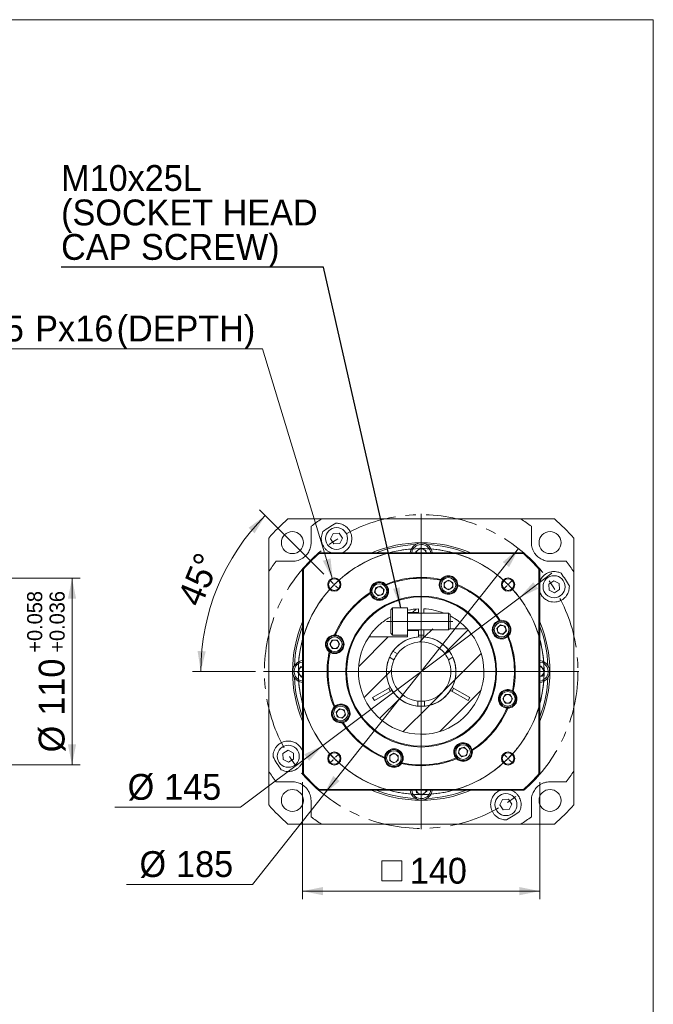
# Model space of a CAD drawing. Header units: millimetres. Extents: x 48 to 1378, y 48 to 960.
# Tile 4 of 4: x 1004 to 1378, y 380 to 960. Entities that reach past the tile are written whole.
import ezdxf

# ---------------------------------------------------------------- set-up
doc = ezdxf.new("R2010")
doc.units = ezdxf.units.MM
doc.header["$LTSCALE"] = 4.8
doc.linetypes.add('CENTER', pattern=[10.16, 6.35, -1.27, 1.27, -1.27])
doc.linetypes.add('CENTERX2', pattern=[20.32, 12.7, -2.54, 2.54, -2.54])
doc.styles.add('SLDTEXTSTYLE0', font='ARIAL.TTF', dxfattribs={"width": 0.948})
doc.styles.get("Standard").update_dxf_attribs({"font": 'ARIAL.TTF'})
doc.dimstyles.new('SLDDIMSTYLE10', dxfattribs={"dimtxt": 14.793516, "dimasz": 12, "dimexe": 0, "dimexo": 0.0625, "dimgap": 3.698379, "dimtad": 0, "dimtih": 1, "dimtoh": 1, "dimdec": 4, "dimrnd": 1e-09, "dimzin": 12, "dimdsep": 46, "dimtxsty": 'SLDTEXTSTYLE0', "dimsah": 1, "dimcen": 0.09, "dimadec": 0, "dimazin": 0, "dimtfac": 1, "dimtdec": 4, "dimtmove": 0, "dimatfit": 3, "dimfxl": 0, "dimtolj": 1, "dimtzin": 12, "dimarcsym": 0})
doc.dimstyles.new('SLDDIMSTYLE11', dxfattribs={"dimtxt": 14.793516, "dimasz": 12, "dimexe": 0, "dimexo": 0.0625, "dimgap": 3.698379, "dimtad": 0, "dimtih": 1, "dimtoh": 1, "dimdec": 0, "dimrnd": 1e-09, "dimzin": 12, "dimdsep": 46, "dimtxsty": 'SLDTEXTSTYLE0', "dimsah": 1, "dimcen": 0.09, "dimadec": 0, "dimazin": 0, "dimtfac": 1, "dimtdec": 4, "dimtofl": 0, "dimtmove": 0, "dimatfit": 3, "dimfxl": 0, "dimtolj": 1, "dimtzin": 12, "dimarcsym": 0})
doc.dimstyles.new('SLDDIMSTYLE2', dxfattribs={"dimtxt": 14.793516, "dimasz": 12, "dimexe": 0, "dimexo": 0.0625, "dimgap": 3.698379, "dimtad": 1, "dimdec": 4, "dimrnd": 1e-09, "dimzin": 12, "dimdsep": 46, "dimtxsty": 'SLDTEXTSTYLE0', "dimsah": 1, "dimcen": 0.09, "dimadec": 0, "dimazin": 0, "dimtfac": 1, "dimtdec": 4, "dimtofl": 0, "dimtmove": 0, "dimatfit": 3, "dimfxl": 0, "dimtolj": 1, "dimtzin": 12, "dimarcsym": 0})
doc.dimstyles.new('SLDDIMSTYLE3', dxfattribs={"dimtxt": 14.793516, "dimasz": 12, "dimexe": 0, "dimexo": 0.0625, "dimgap": 3.698379, "dimtad": 1, "dimdec": 4, "dimlfac": 4.8, "dimzin": 12, "dimdsep": 46, "dimtxsty": 'SLDTEXTSTYLE0', "dimsah": 1, "dimcen": 0.09, "dimadec": 4, "dimazin": 0, "dimtfac": 1, "dimtdec": 4, "dimtofl": 0, "dimtmove": 0, "dimatfit": 3, "dimfxl": 0, "dimtolj": 1, "dimtzin": 12, "dimarcsym": 0})
doc.dimstyles.new('SLDDIMSTYLE4', dxfattribs={"dimtxt": 14.793516, "dimasz": 12, "dimexe": 0, "dimexo": 0.0625, "dimgap": 3.698379, "dimtad": 1, "dimdec": 4, "dimrnd": 1e-09, "dimzin": 12, "dimdsep": 46, "dimtxsty": 'SLDTEXTSTYLE0', "dimsah": 1, "dimcen": 0.09, "dimadec": 0, "dimazin": 0, "dimtol": 1, "dimtp": 0.058, "dimtm": -0.036, "dimtfac": 1, "dimtdec": 3, "dimtofl": 0, "dimtmove": 0, "dimatfit": 3, "dimfxl": 0, "dimtolj": 1, "dimarcsym": 0})
doc.dimstyles.new('SLDDIMSTYLE8', dxfattribs={"dimtxt": 0, "dimasz": 12, "dimexe": 0, "dimexo": 0.0625, "dimgap": 0, "dimtad": 0, "dimtih": 1, "dimtoh": 1, "dimdec": 0, "dimrnd": 1e-09, "dimzin": 0, "dimdsep": 46, "dimtxsty": 'Standard', "dimsah": 1, "dimcen": 0.09, "dimadec": 0, "dimazin": 0, "dimtfac": 12, "dimtdec": 0, "dimtofl": 0, "dimtmove": 0, "dimatfit": 3, "dimfxl": 0, "dimtolj": 1, "dimtzin": 0, "dimarcsym": 0})
doc.dimstyles.new('SLDDIMSTYLE9', dxfattribs={"dimtxt": 14.793516, "dimasz": 12, "dimexe": 0, "dimexo": 0.0625, "dimgap": 3.698379, "dimtad": 0, "dimtih": 1, "dimtoh": 1, "dimdec": 4, "dimrnd": 1e-09, "dimzin": 12, "dimdsep": 46, "dimtxsty": 'SLDTEXTSTYLE0', "dimsah": 1, "dimcen": 0.09, "dimadec": 0, "dimazin": 0, "dimtfac": 1, "dimtdec": 4, "dimtmove": 0, "dimatfit": 3, "dimfxl": 0, "dimtolj": 1, "dimtzin": 12, "dimarcsym": 0})

# ---------------------------------------------------------------- blocks, each defined once
blk = doc.blocks.new('*D19')
at = {"color": 7, "linetype": 'Continuous', "lineweight": 0}
for p, q in [((954.64, 630.69), (1039.38, 630.69)), ((1034.58, 630.69), (1034.58, 520.69)), ((954.64, 520.69), (1039.38, 520.69))]:
    blk.add_line(p, q, dxfattribs=at)
for points in [[(1034.58, 630.69), (1032.18, 618.69), (1036.98, 618.69)], [(1034.58, 520.69), (1036.98, 532.69), (1032.18, 532.69)]]:
    blk.add_solid(points, dxfattribs=at)
at = {"color": 7, "linetype": 'Continuous', "lineweight": 0, "attachment_point": 1, "rotation": 90, "style": 'SLDTEXTSTYLE0'}
for s, insert, char_height in [('0.058', (1008.09, 593.7), 8.89), ('0.036', (1021.34, 593.7), 8.89), ('+', (1008.09, 586.79), 8.89), ('+', (1021.34, 586.79), 8.89), ('110', (1014.93, 549.64), 15.24), ('%%c', (1014.93, 528.06), 15.24)]:
    blk.add_mtext(s, dxfattribs=dict(at, insert=insert, char_height=char_height))
blk = doc.blocks.new('*D37')
at = {"color": 7, "linetype": 'Continuous', "lineweight": 0}
for p, q in [((1298.6, 619.23), (1317.79, 633.64)), ((1298.6, 619.23), (1182.65, 532.16)), ((1182.65, 532.16), (1134.06, 495.68)), ((1134.06, 495.68), (1059.79, 495.68))]:
    blk.add_line(p, q, dxfattribs=at)
for points in [[(1298.6, 619.23), (1309.64, 624.51), (1306.76, 628.35)], [(1182.65, 532.16), (1171.61, 526.87), (1174.5, 523.03)]]:
    blk.add_solid(points, dxfattribs=at)
at = {"color": 7, "linetype": 'Continuous', "lineweight": 0, "char_height": 15.24, "attachment_point": 1, "style": 'SLDTEXTSTYLE0'}
for s, insert in [('%%c', (1067.41, 515.32)), ('145', (1088.98, 515.32))]:
    blk.add_mtext(s, dxfattribs=dict(at, insert=insert))
blk = doc.blocks.new('*D38')
at = {"color": 7, "linetype": 'Continuous', "lineweight": 0}
for p, q in [((1298.1, 648.17), (1183.15, 503.22)), ((1183.15, 503.22), (1141.06, 450.15)), ((1141.06, 450.15), (1066.78, 450.15))]:
    blk.add_line(p, q, dxfattribs=at)
for points in [[(1298.1, 648.17), (1288.77, 640.26), (1292.53, 637.27)], [(1183.15, 503.22), (1192.48, 511.13), (1188.72, 514.11)]]:
    blk.add_solid(points, dxfattribs=at)
at = {"color": 7, "linetype": 'Continuous', "lineweight": 0, "char_height": 15.24, "attachment_point": 1, "style": 'SLDTEXTSTYLE0'}
for s, insert in [('%%c', (1074.4, 469.8)), ('185', (1095.98, 469.8))]:
    blk.add_mtext(s, dxfattribs=dict(at, insert=insert))
blk = doc.blocks.new('*D39')
at = {"color": 7, "linetype": 'Continuous', "lineweight": 0}
for p, q in [((1146.9, 765.93), (892.13, 765.93)), ((1188.37, 630.21), (1146.9, 765.93))]:
    blk.add_line(p, q, dxfattribs=at)
blk.add_solid([(1188.37, 630.21), (1187.16, 642.39), (1182.57, 640.98)], dxfattribs=at)
at = {"color": 7, "linetype": 'Continuous', "lineweight": 0, "char_height": 15.24, "attachment_point": 1, "style": 'SLDTEXTSTYLE0'}
for s, insert in [('4', (898.5, 785.58)), ('M8x1.25', (928.73, 785.58)), ('Px', (1012.84, 785.58)), ('16', (1036.54, 785.58)), ('(DEPTH)', (1060.9, 785.58)), (' - ', (910.67, 785.58))]:
    blk.add_mtext(s, dxfattribs=dict(at, insert=insert))
blk = doc.blocks.new('SW_SYMBOL_MOD_BOX')
at = {"color": 0, "linetype": 'Continuous', "lineweight": 0}
for p, q in [((960, 960), (960, 3840)), ((960, 3840), (3840, 3840)), ((3840, 3840), (3840, 960)), ((960, 960), (3840, 960))]:
    blk.add_line(p, q, dxfattribs=at)
blk = doc.blocks.new('*D40')
at = {"color": 7, "linetype": 'Continuous', "lineweight": 0}
for p, q in [((1170.63, 510.43), (1170.63, 441.44)), ((1310.63, 510.43), (1310.63, 441.44)), ((1170.63, 446.24), (1310.63, 446.24))]:
    blk.add_line(p, q, dxfattribs=at)
for points in [[(1170.63, 446.24), (1182.63, 443.84), (1182.63, 448.64)], [(1310.63, 446.24), (1298.63, 448.64), (1298.63, 443.84)]]:
    blk.add_solid(points, dxfattribs=at)
at = {"color": 7, "linetype": 'Continuous', "lineweight": 0, "xscale": 0.004092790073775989, "yscale": 0.004092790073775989, "zscale": 0.004092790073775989, "rotation": 359.9999999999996}
blk.add_blockref('SW_SYMBOL_MOD_BOX', (1213.47, 448.44), dxfattribs=at)
at = {"color": 7, "linetype": 'Continuous', "lineweight": 0, "insert": (1233.92, 465.88), "char_height": 15.24, "attachment_point": 1, "style": 'SLDTEXTSTYLE0'}
blk.add_mtext('140', dxfattribs=at)
blk = doc.blocks.new('*D41')
at = {"color": 7, "linetype": 'Continuous', "lineweight": 0}
for p, q in [((1183.21, 633.11), (1145.24, 671.08)), ((1142.83, 575.69), (1105.73, 575.69))]:
    blk.add_line(p, q, dxfattribs=at)
blk.add_arc((1240.63, 575.69), 130.1, 135, 180, dxfattribs=at)
for points in [[(1148.63, 667.68), (1138.77, 660.44), (1142.32, 657.2)], [(1110.53, 575.69), (1113.48, 587.57), (1108.68, 587.79)]]:
    blk.add_solid(points, dxfattribs=at)
at = {"color": 7, "linetype": 'Continuous', "lineweight": 0, "insert": (1096.41, 618.82), "char_height": 15.24, "attachment_point": 1, "rotation": 67.5, "style": 'SLDTEXTSTYLE0'}
blk.add_mtext('45°', dxfattribs=at)
blk = doc.blocks.new('SW_NOTE_3')
at = {"color": 0, "linetype": 'Continuous', "lineweight": 0, "char_height": 15.24, "attachment_point": 1, "style": 'SLDTEXTSTYLE0'}
for s, insert in [('M10x25L', (0.01, 60.29)), ('(SOCKET HEAD', (0.01, 39.97)), ('CAP SCREW)', (0.01, 19.65))]:
    blk.add_mtext(s, dxfattribs=dict(at, insert=insert))
blk = doc.blocks.new('SW_CENTERMARKSYMBOL_2')
at = {"color": 0, "linetype": 'Continuous', "lineweight": 0}
for p, q in [((-0.71, 0.71), (-2.76, 2.76)), ((0, 0), (-0.35, 0.35)), ((0, 0), (0.35, -0.35)), ((102.53, 0), (102.88, 0.35)), ((103.24, 0.71), (105.29, 2.76)), ((0.71, -0.71), (2.76, -2.76)), ((101.82, -0.71), (99.77, -2.76)), ((102.53, 0), (102.18, -0.35)), ((-0.71, -103.24), (-2.76, -105.29)), ((0, -102.53), (-0.35, -102.88)), ((0, -102.53), (0.35, -102.18)), ((0.71, -101.82), (2.76, -99.77)), ((101.82, -101.82), (99.77, -99.77)), ((102.53, -102.53), (102.18, -102.18)), ((102.53, -102.53), (102.88, -102.88)), ((103.24, -103.24), (105.29, -105.29))]:
    blk.add_line(p, q, dxfattribs=at)
for start, end in [(45.79029, 134.20971), (134.60486, 135), (45, 45.39514), (135.79029, 224.20971), (135, 135.39514), (44.60486, 45), (315.79029, 44.20971), (224.60486, 225), (225, 225.39514), (225.79029, 314.20971), (314.60486, 315), (315, 315.39514)]:
    blk.add_arc((51.27, -51.27), 72.5, start, end, dxfattribs=at)
blk = doc.blocks.new('SW_CENTERMARKSYMBOL_3')
at = {"color": 0, "linetype": 'Continuous', "lineweight": 0}
for p, q in [((0, 1), (0, 93)), ((-1, 0), (-93, 0)), ((0, 0), (-0.5, 0)), ((0, 0), (0, 0.5)), ((0, 0), (0, -0.5)), ((0, 0), (0.5, 0)), ((1, 0), (93, 0)), ((0, -1), (0, -93))]:
    blk.add_line(p, q, dxfattribs=at)

msp = doc.modelspace()

# ---------------------------------------------------------------- hatches: boundary and pattern name
at = {"linetype": 'Continuous', "lineweight": 0}
h = msp.add_hatch(dxfattribs=at)
h.set_pattern_fill('ANSI31', scale=4.8, style=0)
edge = h.paths.add_edge_path(flags=0)
edge.add_line((1239.125603, 610.442195), (1239.125603, 612.661777))
edge.add_arc((1240.625603, 575.692195), 37, 92.323438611, 102.486889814)
edge.add_line((1232.625603, 611.816979), (1232.625603, 610.442195))
edge.add_line((1232.625603, 610.442195), (1239.125603, 610.442195))
h = msp.add_hatch(dxfattribs=at)
h.set_pattern_fill('ANSI31', scale=4.8, style=0)
edge = h.paths.add_edge_path(flags=0)
edge.add_line((1242.125603, 612.661777), (1242.125603, 609.942195))
edge.add_line((1242.125603, 609.942195), (1242.625603, 609.442195))
edge.add_line((1242.625603, 609.442195), (1255.789293, 609.442195))
edge.add_arc((1240.625603, 575.692195), 37, 65.805877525, 87.676561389)
h = msp.add_hatch(dxfattribs=at)
h.set_pattern_fill('ANSI31', scale=4.8, style=0)
edge = h.paths.add_edge_path(flags=0)
edge.add_line((1232.625603, 596.192195), (1209.823817, 596.192195))
edge.add_arc((1240.625603, 575.692195), 37, 146.354414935, 403.034015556)
edge.add_line((1267.670704, 600.942195), (1242.625603, 600.942195))
edge.add_line((1242.625603, 600.942195), (1242.125603, 600.442195))
edge.add_line((1242.125603, 600.442195), (1242.125603, 596.137243))
edge.add_arc((1240.625603, 575.692195), 20.5, -27.203974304, 85.803875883, ccw=False)
edge.add_line((1258.857988, 566.320423), (1269.271428, 560.30822))
edge.add_line((1269.271428, 560.30822), (1268.271428, 558.576169))
edge.add_line((1268.271428, 558.576169), (1257.857988, 564.588372))
edge.add_arc((1240.625603, 575.692195), 20.5, 212.796025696, 327.203974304, ccw=False)
edge.add_line((1223.393217, 564.588372), (1212.979777, 558.576169))
edge.add_line((1212.979777, 558.576169), (1211.979777, 560.30822))
edge.add_line((1211.979777, 560.30822), (1222.393217, 566.320423))
edge.add_arc((1240.625603, 575.692195), 20.5, 94.196124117, 207.203974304, ccw=False)
edge.add_line((1239.125603, 596.137243), (1239.125603, 599.942195))
edge.add_line((1239.125603, 599.942195), (1232.625603, 599.942195))
edge.add_line((1232.625603, 599.942195), (1232.625603, 596.192195))
h = msp.add_hatch(dxfattribs=at)
h.set_pattern_fill('ANSI31', scale=4.8, style=0)
edge = h.paths.add_edge_path(flags=0)
edge.add_line((1223.956774, 587.625349), (1226.569458, 586.116915))
edge.add_arc((1240.625603, 575.692195), 17.5, 36.562427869, 143.437572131, ccw=False)
edge.add_line((1254.681748, 586.116915), (1257.294431, 587.625349))
edge.add_arc((1240.625603, 575.692195), 20.5, 35.598737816, 144.401262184)
h = msp.add_hatch(dxfattribs=at)
h.set_pattern_fill('ANSI31', scale=4.8, style=0)
edge = h.paths.add_edge_path(flags=0)
edge.add_line((1238.625603, 555.289989), (1238.625603, 558.306856))
edge.add_arc((1240.625603, 575.692195), 17.5, 156.562427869, 263.437572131, ccw=False)
edge.add_line((1224.569458, 582.652813), (1221.956774, 584.161247))
edge.add_arc((1240.625603, 575.692195), 20.5, 155.598737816, 264.401262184)
h = msp.add_hatch(dxfattribs=at)
h.set_pattern_fill('ANSI31', scale=4.8, style=0)
edge = h.paths.add_edge_path(flags=0)
edge.add_line((1242.625603, 558.306856), (1242.625603, 555.289989))
edge.add_arc((1240.625603, 575.692195), 20.5, 275.598737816, 384.401262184)
edge.add_line((1259.294431, 584.161247), (1256.681748, 582.652813))
edge.add_arc((1240.625603, 575.692195), 17.5, -83.437572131, 23.437572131, ccw=False)

# ---------------------------------------------------------------- linework, layer by layer
at = {"color": 7, "linetype": 'Continuous', "lineweight": 0}
for p, q in [((48, 960), (1377.6, 960)), ((1377.6, 960), (1377.6, 48))]:
    msp.add_line(p, q, dxfattribs=at)
at = {"color": 7, "linetype": 'Continuous', "lineweight": 15}
for p, q in [((1181.835724, 665.692198), (1162.01104, 665.692198)), ((1319.240166, 665.692198), (1299.415482, 665.692198)), ((1188.752049, 657.117363), (1187.115183, 653.972972)), ((1192.293604, 657.271992), (1188.752049, 657.117363)), ((1194.198297, 654.28223), (1192.293604, 657.271992)), ((1150.625599, 654.306758), (1150.625599, 634.482074)), ((1187.115183, 653.972972), (1189.019872, 650.98321)), ((1189.019872, 650.98321), (1192.561431, 651.137832)), ((1192.561431, 651.137832), (1194.198297, 654.28223)), ((1330.625606, 634.482074), (1330.625606, 654.306758)), ((1180.345008, 645.192194), (1180.158669, 645.692195)), ((1180.158669, 645.692195), (1301.092537, 645.692195)), ((1300.906198, 645.192194), (1180.345008, 645.192194)), ((1235.364622, 647.006276), (1235.03593, 645.692195)), ((1237.390472, 646.230716), (1240.080625, 648.413162)), ((1237.476261, 645.692195), (1237.390472, 646.230716)), ((1240.080625, 648.413162), (1243.315756, 647.174645)), ((1243.315756, 647.174645), (1243.551918, 645.692195)), ((1300.906198, 645.192194), (1301.092537, 645.692195)), ((1171.125603, 635.97279), (1170.625602, 636.159129)), ((1170.625602, 515.225261), (1170.625602, 636.159129)), ((1171.125603, 635.97279), (1171.125603, 515.4116)), ((1310.125602, 635.97279), (1310.625603, 636.159129)), ((1310.125602, 515.4116), (1310.125602, 635.97279)), ((1310.625603, 636.159129), (1310.625603, 515.225261)), ((1220.10356, 626.720085), (1219.73546, 627.110596)), ((1252.269665, 629.956971), (1251.974969, 629.508472)), ((1256.713364, 629.602804), (1254.213364, 628.159426)), ((1254.213364, 628.159426), (1254.213364, 625.272676)), ((1259.213363, 628.159426), (1256.713364, 629.602804)), ((1259.213363, 625.272676), (1259.213363, 628.159426)), ((1318.90638, 629.202615), (1315.916618, 627.297926)), ((1315.916618, 627.297926), (1316.07124, 623.756367)), ((1322.05077, 627.565748), (1318.90638, 629.202615)), ((1322.2054, 624.024193), (1322.05077, 627.565748)), ((1210.488207, 622.29678), (1210.596962, 621.771264)), ((1213.880811, 625.188518), (1213.133664, 622.400127)), ((1213.133664, 622.400127), (1215.174906, 620.358888)), ((1216.669198, 625.935662), (1213.880811, 625.188518)), ((1218.710439, 623.894419), (1216.669198, 625.935662)), ((1217.963293, 621.106032), (1218.710439, 623.894419)), ((1254.213364, 625.272676), (1256.713364, 623.829301)), ((1256.713364, 623.829301), (1259.213363, 625.272676)), ((1262.196496, 626.285638), (1262.212341, 626.822058)), ((1316.07124, 623.756367), (1319.215638, 622.119501)), ((1319.215638, 622.119501), (1322.2054, 624.024193)), ((1215.174906, 620.358888), (1217.963293, 621.106032)), ((1223.69227, 613.192196), (1222.625604, 612.125527)), ((1222.625604, 606.120491), (1222.625604, 612.125527)), ((1232.625602, 613.192196), (1223.69227, 613.192196)), ((1223.69227, 606.263305), (1223.69227, 613.192196)), ((1232.625602, 606.263305), (1232.625602, 613.192196)), ((1232.625602, 610.442195), (1239.125603, 610.442195)), ((1256.704101, 610.192194), (1232.625602, 610.192194)), ((1239.125603, 610.442195), (1239.125603, 612.661778)), ((1239.125603, 610.442195), (1239.125603, 610.192194)), ((1242.125603, 612.661778), (1242.125603, 610.192194)), ((1257.625604, 609.270691), (1256.704101, 610.192194)), ((1256.704101, 605.861639), (1256.704101, 610.192194)), ((1222.625604, 598.258862), (1222.625604, 606.120491)), ((1223.69227, 597.192196), (1223.69227, 606.263305)), ((1232.625602, 597.192196), (1232.625602, 606.263305)), ((1256.704101, 600.192194), (1256.704101, 605.861639)), ((1257.625604, 605.738259), (1257.625604, 609.270691)), ((1257.625604, 601.113697), (1257.625604, 605.738259)), ((1287.230188, 605.82959), (1286.704672, 605.720836)), ((1222.625604, 598.258862), (1223.69227, 597.192196)), ((1232.625602, 600.192194), (1256.704101, 600.192194)), ((1239.125603, 599.942196), (1232.625602, 599.942196)), ((1239.125603, 600.192194), (1239.125603, 599.942196)), ((1239.125603, 596.137244), (1239.125603, 599.942196)), ((1242.125603, 600.192194), (1242.125603, 596.137244)), ((1256.704101, 600.192194), (1257.625604, 601.113697)), ((1267.670704, 600.942196), (1257.454101, 600.942196)), ((1287.333535, 603.184133), (1285.292295, 601.142892)), ((1285.292295, 601.142892), (1286.03944, 598.354505)), ((1286.03944, 598.354505), (1288.827827, 597.607359)), ((1290.121926, 602.436987), (1287.333535, 603.184133)), ((1288.827827, 597.607359), (1290.86907, 599.6486)), ((1290.86907, 599.6486), (1290.121926, 602.436987)), ((1188.158372, 594.279956), (1186.714993, 591.779956)), ((1191.045122, 594.279956), (1188.158372, 594.279956)), ((1190.03216, 597.263088), (1189.49574, 597.278933)), ((1192.488497, 591.779956), (1191.045122, 594.279956)), ((1232.625602, 596.192195), (1209.823817, 596.192195)), ((1223.69227, 597.192196), (1232.625602, 597.192196)), ((1232.625602, 597.192196), (1232.625602, 596.192195)), ((1291.653493, 596.214238), (1292.044004, 596.582338)), ((1186.360826, 587.336257), (1186.809325, 587.041561)), ((1186.714993, 591.779956), (1188.158372, 589.279956)), ((1188.158372, 589.279956), (1191.045122, 589.279956)), ((1191.045122, 589.279956), (1192.488497, 591.779956)), ((1223.956775, 587.625348), (1226.569458, 586.116915)), ((1254.681748, 586.116915), (1257.294431, 587.625348)), ((1224.569458, 582.652813), (1221.956774, 584.161247)), ((1259.294431, 584.161247), (1256.681747, 582.652813)), ((1311.939684, 580.953176), (1310.625603, 581.281868)), ((1167.904636, 575.147218), (1169.143153, 578.382349)), ((1170.087082, 572.457064), (1167.904636, 575.147218)), ((1169.143153, 578.382349), (1170.625602, 578.61851)), ((1310.625603, 578.841537), (1311.164124, 578.927326)), ((1311.164124, 578.927326), (1313.34657, 576.237172)), ((1313.34657, 576.237172), (1312.108053, 573.002041)), ((1169.311521, 570.431214), (1170.625602, 570.102522)), ((1170.625602, 572.542853), (1170.087082, 572.457064)), ((1312.108053, 573.002041), (1310.625603, 572.76588)), ((1211.979776, 560.30822), (1222.393218, 566.320422)), ((1223.393216, 564.588372), (1212.979776, 558.57617)), ((1268.271429, 558.57617), (1257.857989, 564.588372)), ((1258.857987, 566.320422), (1269.271429, 560.30822)), ((1294.890379, 564.048132), (1294.44188, 564.342829)), ((1212.979776, 558.57617), (1211.979776, 560.30822)), ((1238.625603, 555.289989), (1238.625603, 558.306856)), ((1242.625603, 558.306856), (1242.625603, 555.289989)), ((1269.271429, 560.30822), (1268.271429, 558.57617)), ((1290.206084, 562.104434), (1288.762709, 559.604434)), ((1288.762709, 559.604434), (1290.206084, 557.104434)), ((1293.092833, 562.104434), (1290.206084, 562.104434)), ((1294.536212, 559.604434), (1293.092833, 562.104434)), ((1293.092833, 557.104434), (1294.536212, 559.604434)), ((1189.597712, 555.170152), (1189.207201, 554.802052)), ((1192.423379, 553.777031), (1190.382136, 551.73579)), ((1190.382136, 551.73579), (1191.12928, 548.947403)), ((1195.211766, 553.029885), (1192.423379, 553.777031)), ((1195.95891, 550.241498), (1195.211766, 553.029885)), ((1290.206084, 557.104434), (1293.092833, 557.104434)), ((1291.219046, 554.121302), (1291.755465, 554.105456)), ((1191.12928, 548.947403), (1193.917671, 548.200257)), ((1193.917671, 548.200257), (1195.95891, 550.241498)), ((1194.021018, 545.554799), (1194.546533, 545.663554)), ((1162.035567, 529.264889), (1159.045806, 527.360197)), ((1165.179966, 527.628023), (1162.035567, 529.264889)), ((1263.287913, 530.278358), (1262.540767, 527.489971)), ((1266.0763, 531.025502), (1263.287913, 530.278358)), ((1268.117541, 528.984263), (1266.0763, 531.025502)), ((1267.370395, 526.195872), (1268.117541, 528.984263)), ((1270.762998, 529.08761), (1270.654244, 529.613126)), ((1159.045806, 527.360197), (1159.200435, 523.818641)), ((1159.200435, 523.818641), (1162.344826, 522.181775)), ((1162.344826, 522.181775), (1165.334588, 524.086464)), ((1165.334588, 524.086464), (1165.179966, 527.628023)), ((1219.05471, 525.098752), (1219.038864, 524.562332)), ((1224.537842, 527.555089), (1222.037842, 526.111714)), ((1222.037842, 526.111714), (1222.037842, 523.224964)), ((1222.037842, 523.224964), (1224.537842, 521.781586)), ((1227.037842, 526.111714), (1224.537842, 527.555089)), ((1224.537842, 521.781586), (1227.037842, 523.224964)), ((1227.037842, 523.224964), (1227.037842, 526.111714)), ((1261.147646, 524.664305), (1261.515746, 524.273794)), ((1262.540767, 527.489971), (1264.582008, 525.448728)), ((1264.582008, 525.448728), (1267.370395, 526.195872)), ((1150.625599, 516.902316), (1150.625599, 497.077632)), ((1228.98154, 521.427418), (1229.276237, 521.875917)), ((1330.625606, 497.077632), (1330.625606, 516.902316)), ((1170.625602, 515.225261), (1171.125603, 515.4116)), ((1310.625603, 515.225261), (1310.125602, 515.4116)), ((1180.158669, 505.692195), (1180.345008, 506.192196)), ((1301.092537, 505.692195), (1180.158669, 505.692195)), ((1180.345008, 506.192196), (1300.906198, 506.192196)), ((1237.935449, 504.209745), (1237.699288, 505.692195)), ((1243.860734, 505.153674), (1241.17058, 502.971228)), ((1243.774945, 505.692195), (1243.860734, 505.153674)), ((1245.886583, 504.378113), (1246.215276, 505.692195)), ((1301.092537, 505.692195), (1300.906198, 506.192196)), ((1241.17058, 502.971228), (1237.935449, 504.209745)), ((1288.689775, 500.246558), (1287.052909, 497.102159)), ((1292.231334, 500.40118), (1288.689775, 500.246558)), ((1294.136023, 497.411418), (1292.231334, 500.40118)), ((1287.052909, 497.102159), (1288.957601, 494.112398)), ((1288.957601, 494.112398), (1292.499156, 494.267027)), ((1292.499156, 494.267027), (1294.136023, 497.411418)), ((1162.01104, 485.692191), (1181.835724, 485.692191)), ((1299.415482, 485.692191), (1319.240166, 485.692191))]:
    msp.add_line(p, q, dxfattribs=at)
at = {"color": 7, "linetype": 'CENTERX2', "lineweight": 0, "ltscale": 4.8}
msp.add_line((1220.062059, 605.192195), (1259.2041, 605.192195), dxfattribs=at)
at = {"color": 7, "linetype": 'Continuous', "lineweight": 15, "flags": 128}
for points in [[(1234.55524, 647.316139), (1234.18293, 645.853575), (1234.163405, 645.692195)], [(1239.125603, 597.139805), (1240.625603, 597.192196), (1242.125603, 597.139805)], [(1312.249547, 581.762557), (1310.786983, 582.134867), (1310.625603, 582.154393)], [(1169.001659, 569.621832), (1170.464223, 569.249522), (1170.625602, 569.229997)], [(1222.526207, 564.087804), (1222.006056, 564.942195), (1221.526207, 565.819854)], [(1259.724998, 565.819854), (1259.245149, 564.942195), (1258.724998, 564.087804)], [(1246.695965, 504.068251), (1247.068275, 505.530815), (1247.087801, 505.692195)]]:
    msp.add_lwpolyline(points, dxfattribs=at)
at = {"color": 7, "linetype": 'CENTER', "lineweight": 0}
for radius in [92.5, 72.5]:
    msp.add_circle((1240.625603, 575.692195), radius, dxfattribs=at)
at = {"color": 7, "linetype": 'Continuous', "lineweight": 15}
for centre, radius in [((1164.611624, 651.706174), 6.5), ((1190.656739, 654.127599), 6.5), ((1316.639582, 651.706174), 6.5), ((1189.360361, 626.957437), 3.9), ((1189.360361, 626.957437), 3.4), ((1215.922052, 623.147274), 5), ((1215.922052, 623.147274), 4.333333), ((1256.713363, 626.716052), 5), ((1256.713363, 626.716052), 4.333333), ((1291.890844, 626.957437), 3.9), ((1291.890844, 626.957437), 3.4), ((1319.061007, 625.661058), 6.5), ((1240.625603, 575.692195), 44.5), ((1240.625603, 575.692195), 44), ((1288.080682, 600.395746), 5), ((1288.080682, 600.395746), 4.333333), ((1189.601746, 591.779955), 5), ((1189.601746, 591.779955), 4.333333), ((1291.64946, 559.604435), 5), ((1291.64946, 559.604435), 4.333333), ((1193.170523, 550.988644), 5), ((1193.170523, 550.988644), 4.333333), ((1162.190198, 525.723331), 6.5), ((1189.360361, 524.426953), 3.9), ((1224.537842, 524.668338), 5), ((1224.537842, 524.668338), 4.333333), ((1265.329154, 528.237115), 5), ((1265.329154, 528.237115), 4.333333), ((1291.890844, 524.426953), 3.9), ((1189.360361, 524.426953), 3.4), ((1291.890844, 524.426953), 3.4), ((1164.611624, 499.678216), 6.5), ((1316.639582, 499.678216), 6.5), ((1290.594466, 497.25679), 6.5)]:
    msp.add_circle(centre, radius, dxfattribs=at)
for centre, radius, start, end in [((1240.625603, 575.692195), 119.5, 131.137056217, 138.862943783), ((1240.625603, 575.692195), 107.5, 123.153408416, 127.203743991), ((1240.625603, 575.692195), 100.89259, 119.941473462, 125.058526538), ((1240.625603, 575.692195), 107.5, 52.796256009, 56.846591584), ((1240.625603, 575.692195), 119.5, 41.137056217, 48.862943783), ((1240.625603, 575.692195), 75.9, 67.259657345, 112.740342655), ((1240.625603, 644.992195), 6.5, 6.182304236, 159.051455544), ((1240.625603, 644.992195), 5.633333, 7.138044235, 159.051455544), ((1240.625603, 575.692195), 92.5, 130.820891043, 139.179108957), ((1240.625603, 575.692195), 92, 130.936625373, 139.063374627), ((1240.625603, 644.992195), 3, 129.051455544, 166.506601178), ((1240.625603, 644.992195), 3, 69.051455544, 129.051455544), ((1240.625603, 644.992195), 3, 13.493398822, 69.051455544), ((1240.625603, 575.692195), 92, 40.936625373, 49.063374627), ((1240.625603, 575.692195), 92.5, 40.820891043, 49.179108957), ((1240.625603, 575.692195), 107.5, 142.796256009, 146.846591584), ((1240.625603, 575.692195), 107.5, 33.153408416, 37.203743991), ((1240.625603, 575.692195), 100.89259, 29.941473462, 35.058526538), ((1215.922052, 623.147274), 5.5, 46.104360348, 188.895639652), ((1240.625603, 575.692195), 55.5, 77.889196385, 112.110803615), ((1240.625603, 575.692195), 55, 78.091338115, 111.908661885), ((1256.713363, 626.716052), 5.5, 149.488378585, 355.511621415), ((1256.713363, 626.716052), 5.5, 1.104360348, 143.895639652), ((1256.713363, 626.716052), 2.5, 120, 180), ((1256.713363, 626.716052), 2.5, 60, 120), ((1256.713363, 626.716052), 2.5, 0, 60), ((1240.625603, 575.692195), 55.5, 122.889196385, 157.110803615), ((1240.625603, 575.692195), 55, 123.091338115, 156.908661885), ((1215.922052, 623.147274), 5.5, 194.488378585, 40.511621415), ((1215.922052, 623.147274), 2.5, 165, 225), ((1215.922052, 623.147274), 2.5, 105, 165), ((1215.922052, 623.147274), 2.5, 225, 285), ((1215.922052, 623.147274), 2.5, 45, 105), ((1215.922052, 623.147274), 2.5, 285, 345), ((1215.922052, 623.147274), 2.5, 345, 45), ((1256.713363, 626.716052), 2.5, 180, 240), ((1256.713363, 626.716052), 2.5, 240, 300), ((1256.713363, 626.716052), 2.5, 300, 0), ((1240.625603, 575.692195), 55, 33.091338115, 66.908661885), ((1240.625603, 575.692195), 55.5, 32.889196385, 67.110803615), ((1240.625603, 575.692195), 37, 92.323438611, 102.486889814), ((1240.625603, 575.692195), 37, 68.817218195, 87.676561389), ((1240.625603, 575.692195), 75.9, 157.259657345, 202.740342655), ((1288.080682, 600.395746), 5.5, 104.488378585, 310.511621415), ((1288.080682, 600.395746), 5.5, 316.104360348, 98.895639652), ((1240.625603, 575.692195), 75.9, 337.259657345, 22.740342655), ((1240.625603, 575.692195), 37, 146.354414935, 43.034015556), ((1288.080682, 600.395746), 2.5, 135, 195), ((1288.080682, 600.395746), 2.5, 195, 255), ((1288.080682, 600.395746), 2.5, 75, 135), ((1288.080682, 600.395746), 2.5, 255, 315), ((1288.080682, 600.395746), 2.5, 15, 75), ((1288.080682, 600.395746), 2.5, 315, 15), ((1189.601746, 591.779955), 5.5, 91.104360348, 233.895639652), ((1189.601746, 591.779955), 5.5, 239.488378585, 85.511621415), ((1189.601746, 591.779955), 2.5, 150, 210), ((1189.601746, 591.779955), 2.5, 90, 150), ((1189.601746, 591.779955), 2.5, 30, 90), ((1189.601746, 591.779955), 2.5, 330, 30), ((1240.625603, 575.692195), 20.5, 94.196124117, 207.203974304), ((1240.625603, 575.692195), 20.5, 35.598737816, 144.401262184), ((1240.625603, 575.692195), 17.5, 36.562427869, 143.437572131), ((1240.625603, 575.692195), 20.5, 332.796025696, 85.803875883), ((1240.625603, 575.692195), 55, 348.091338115, 21.908661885), ((1240.625603, 575.692195), 55.5, 347.889196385, 22.110803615), ((1240.625603, 575.692195), 55.5, 167.889196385, 202.110803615), ((1240.625603, 575.692195), 55, 168.091338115, 201.908661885), ((1189.601746, 591.779955), 2.5, 210, 270), ((1189.601746, 591.779955), 2.5, 270, 330), ((1171.325603, 575.692195), 6.5, 96.182304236, 249.051455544), ((1171.325603, 575.692195), 5.633333, 97.138044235, 249.051455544), ((1240.625603, 575.692195), 20.5, 155.598737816, 264.401262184), ((1240.625603, 575.692195), 17.5, 156.562427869, 263.437572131), ((1240.625603, 575.692195), 17.5, 143.437572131, 156.562427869), ((1240.625603, 575.692195), 20.5, 275.598737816, 24.401262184), ((1240.625603, 575.692195), 17.5, 276.562427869, 23.437572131), ((1240.625603, 575.692195), 17.5, 23.437572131, 36.562427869), ((1309.925603, 575.692195), 6.5, 276.182304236, 69.051455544), ((1309.925603, 575.692195), 5.633333, 277.138044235, 69.051455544), ((1171.325603, 575.692195), 3, 159.051455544, 219.051455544), ((1171.325603, 575.692195), 3, 103.493398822, 159.051455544), ((1309.925603, 575.692195), 3, 39.051455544, 76.506601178), ((1309.925603, 575.692195), 3, 339.051455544, 39.051455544), ((1171.325603, 575.692195), 3, 219.051455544, 256.506601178), ((1309.925603, 575.692195), 3, 283.493398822, 339.051455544), ((1240.625603, 575.692195), 20.5, 212.796025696, 327.203974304), ((1291.64946, 559.604435), 5.5, 59.488378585, 265.511621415), ((1291.64946, 559.604435), 5.5, 271.104360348, 53.895639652), ((1240.625603, 575.692195), 17.5, 263.437572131, 276.562427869), ((1291.64946, 559.604435), 2.5, 150, 210), ((1291.64946, 559.604435), 2.5, 90, 150), ((1291.64946, 559.604435), 2.5, 210, 270), ((1291.64946, 559.604435), 2.5, 30, 90), ((1291.64946, 559.604435), 2.5, 270, 330), ((1291.64946, 559.604435), 2.5, 330, 30), ((1193.170523, 550.988644), 5.5, 136.104360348, 278.895639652), ((1193.170523, 550.988644), 5.5, 284.488378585, 130.511621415), ((1193.170523, 550.988644), 2.5, 135, 195), ((1193.170523, 550.988644), 2.5, 75, 135), ((1193.170523, 550.988644), 2.5, 15, 75), ((1193.170523, 550.988644), 2.5, 315, 15), ((1240.625603, 575.692195), 55, 303.091338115, 336.908661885), ((1240.625603, 575.692195), 55.5, 302.889196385, 337.110803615), ((1193.170523, 550.988644), 2.5, 195, 255), ((1193.170523, 550.988644), 2.5, 255, 315), ((1240.625603, 575.692195), 55, 213.091338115, 246.908661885), ((1240.625603, 575.692195), 55.5, 212.889196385, 247.110803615), ((1224.537842, 524.668338), 5.5, 329.488378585, 175.511621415), ((1265.329154, 528.237115), 5.5, 14.488378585, 220.511621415), ((1265.329154, 528.237115), 5.5, 226.104360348, 8.895639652), ((1265.329154, 528.237115), 2.5, 165, 225), ((1265.329154, 528.237115), 2.5, 105, 165), ((1265.329154, 528.237115), 2.5, 45, 105), ((1265.329154, 528.237115), 2.5, 345, 45), ((1240.625603, 575.692195), 100.89259, 209.941473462, 215.058526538), ((1224.537842, 524.668338), 5.5, 181.104360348, 323.895639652), ((1224.537842, 524.668338), 2.5, 120, 180), ((1224.537842, 524.668338), 2.5, 180, 240), ((1224.537842, 524.668338), 2.5, 60, 120), ((1224.537842, 524.668338), 2.5, 240, 300), ((1224.537842, 524.668338), 2.5, 360, 60), ((1224.537842, 524.668338), 2.5, 300, 360), ((1240.625603, 575.692195), 55.5, 257.889196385, 292.110803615), ((1240.625603, 575.692195), 55, 258.091338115, 291.908661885), ((1265.329154, 528.237115), 2.5, 225, 285), ((1265.329154, 528.237115), 2.5, 285, 345), ((1240.625603, 575.692195), 107.5, 213.153408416, 217.203743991), ((1240.625603, 575.692195), 107.5, 322.796256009, 326.846591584), ((1240.625603, 575.692195), 92.5, 220.820891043, 229.179108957), ((1240.625603, 575.692195), 92, 220.936625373, 229.063374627), ((1240.625603, 575.692195), 92, 310.936625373, 319.063374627), ((1240.625603, 575.692195), 92.5, 310.820891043, 319.179108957), ((1240.625603, 575.692195), 75.9, 247.259657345, 270), ((1240.625603, 506.392195), 6.5, 186.182304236, 339.051455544), ((1240.625603, 506.392195), 5.633333, 187.138044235, 339.051455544), ((1240.625603, 506.392195), 3, 193.493398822, 249.051455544), ((1240.625603, 575.692195), 75.9, 270, 292.740342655), ((1240.625603, 506.392195), 3, 309.051455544, 346.506601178), ((1240.625603, 506.392195), 3, 249.051455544, 309.051455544), ((1240.625603, 575.692195), 119.5, 221.137056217, 228.862943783), ((1240.625603, 575.692195), 119.5, 311.137056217, 318.862943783), ((1240.625603, 575.692195), 107.5, 232.796256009, 236.846591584), ((1240.625603, 575.692195), 100.89259, 299.941473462, 305.058526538), ((1240.625603, 575.692195), 107.5, 303.153408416, 307.203743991)]:
    msp.add_arc(centre, radius, start, end, dxfattribs=at)
at = {"color": 8, "linetype": 'Continuous', "lineweight": 15}
for start, end in [(92.624623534, 110.839693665), (69.160306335, 87.375376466), (159.160306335, 177.375376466), (2.624623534, 20.839693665), (182.624623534, 200.839693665), (339.160306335, 357.375376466), (249.160306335, 267.375376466), (272.624623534, 290.839693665)]:
    msp.add_arc((1240.625603, 575.692195), 74.9, start, end, dxfattribs=at)
at = {"color": 7, "linetype": 'Continuous', "lineweight": 15}
for points, knots in [([(1299.415482, 665.692198), (1295.010644, 665.692198), (1286.202583, 665.692198), (1274.055187, 665.692198), (1263.165604, 665.692198), (1253.618048, 665.692198), (1243.99558, 665.692198), (1234.345153, 665.692198), (1224.722214, 665.692198), (1215.054017, 665.692198), (1205.384028, 665.692198), (1195.733239, 665.692198), (1187.903616, 665.692198), (1183.304692, 665.692198), (1181.835724, 665.692198)], [0, 0, 0, 0, 0.11647451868, 0.23290632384, 0.31260978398, 0.3923879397, 0.47205487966, 0.5519114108, 0.6318836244, 0.71176636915, 0.79480474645, 0.87792509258, 0.96100734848, 1, 1, 1, 1]), ([(1193.695759, 645.692195), (1193.783062, 645.711859), (1194.696489, 645.917601), (1196.248222, 646.96938), (1197.999828, 648.728817), (1199.187595, 650.921702), (1199.778747, 653.512492), (1199.533283, 656.489756), (1198.390553, 658.983316), (1196.813692, 660.780582), (1194.995587, 662.13803), (1192.765435, 663.051271), (1190.961061, 663.100377), (1190.268585, 663.119222)], [0, 0, 0, 0, 0.0096913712, 0.101398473, 0.1856331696, 0.2735454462, 0.3752287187, 0.497635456, 0.6420725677, 0.7207348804, 0.7993435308, 0.9229927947, 1, 1, 1, 1]), ([(1175.625605, 651.706177), (1175.625605, 652.068981), (1175.625605, 655.288511), (1175.625605, 658.481627), (1175.625605, 661.314915)], [0, 0, 0, 0, 0.1126883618, 1, 1, 1, 1]), ([(1182.671601, 658.279407), (1182.290356, 657.312196), (1181.529654, 655.382312), (1181.682579, 652.323192), (1182.580838, 649.906018), (1183.88126, 648.113536), (1185.210972, 646.901816), (1186.483647, 646.06371), (1187.390474, 645.780643), (1187.673824, 645.692195)], [0, 0, 0, 0, 0.1843088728, 0.3677529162, 0.5777745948, 0.6976349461, 0.8174825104, 0.9429700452, 1, 1, 1, 1]), ([(1305.6256, 661.314915), (1305.6256, 658.481627), (1305.6256, 655.288511), (1305.6256, 652.068981), (1305.6256, 651.706177)], [0, 0, 0, 0, 0.8873116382, 1, 1, 1, 1]), ([(1164.61162, 640.692193), (1165.725161, 640.781925), (1167.402083, 640.917055), (1169.617769, 641.846049), (1171.573899, 643.039135), (1173.51699, 644.979304), (1174.992918, 647.667756), (1175.566231, 649.949671), (1175.611587, 651.291459), (1175.625605, 651.706177)], [0, 0, 0, 0, 0.204089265, 0.3073455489, 0.4104896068, 0.5881372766, 0.7500014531, 0.9227308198, 1, 1, 1, 1]), ([(1305.6256, 651.706177), (1305.715332, 650.592636), (1305.850463, 648.915714), (1306.779457, 646.700029), (1307.972543, 644.743899), (1309.912712, 642.800808), (1312.601163, 641.324879), (1314.883078, 640.751567), (1316.224867, 640.706211), (1316.639585, 640.692193)], [0, 0, 0, 0, 0.204089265, 0.3073455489, 0.4104896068, 0.5881372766, 0.7500014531, 0.9227308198, 1, 1, 1, 1]), ([(1155.002882, 640.692193), (1157.836171, 640.692193), (1161.029287, 640.692193), (1164.248817, 640.692193), (1164.61162, 640.692193)], [0, 0, 0, 0, 0.8873116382, 1, 1, 1, 1]), ([(1316.639585, 640.692193), (1318.900256, 640.692193), (1322.114156, 640.692193), (1325.302634, 640.692193), (1326.248323, 640.692193)], [0, 0, 0, 0, 0.7034041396, 1, 1, 1, 1]), ([(1150.625599, 634.482074), (1150.625599, 633.01306), (1150.625599, 627.01348), (1150.625599, 616.312898), (1150.625599, 603.665525), (1150.625599, 592.296183), (1150.625599, 582.325172), (1150.625599, 572.531716), (1150.625599, 562.9773), (1150.625599, 553.701991), (1150.625599, 542.84865), (1150.625599, 530.509448), (1150.625599, 521.438637), (1150.625599, 516.902316)], [0, 0, 0, 0, 0.0389940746, 0.1592552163, 0.2794618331, 0.3622619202, 0.4451597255, 0.5279285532, 0.6053007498, 0.6827748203, 0.7601791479, 0.8800653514, 1, 1, 1, 1]), ([(1310.625603, 628.773711), (1311.047884, 629.654612), (1311.977726, 631.594312), (1314.111303, 633.325938), (1316.29114, 634.293597), (1318.514678, 634.754267), (1320.921078, 634.639891), (1322.577226, 633.921788), (1323.212815, 633.646197)], [0, 0, 0, 0, 0.1930319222, 0.4250469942, 0.5514052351, 0.6776777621, 0.8763005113, 1, 1, 1, 1]), ([(1330.625606, 516.902316), (1330.625606, 521.307154), (1330.625606, 530.115215), (1330.625606, 542.262611), (1330.625606, 553.152194), (1330.625606, 562.699749), (1330.625606, 572.322218), (1330.625606, 581.972645), (1330.625606, 591.595584), (1330.625606, 601.263781), (1330.625606, 610.93377), (1330.625606, 620.584559), (1330.625606, 628.414182), (1330.625606, 633.013105), (1330.625606, 634.482074)], [0, 0, 0, 0, 0.11647451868, 0.23290632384, 0.31260978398, 0.3923879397, 0.47205487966, 0.5519114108, 0.6318836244, 0.71176636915, 0.79480474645, 0.87792509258, 0.96100734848, 1, 1, 1, 1]), ([(1328.05263, 626.049213), (1327.989398, 625.011458), (1327.863231, 622.94082), (1326.43174, 620.233583), (1324.596308, 618.420135), (1322.659702, 617.350715), (1320.944061, 616.796481), (1319.089609, 616.59526), (1316.90514, 616.816176), (1314.597197, 617.682853), (1312.469404, 619.374157), (1311.11212, 621.158907), (1310.743486, 622.36895), (1310.625603, 622.755903)], [0, 0, 0, 0, 0.1150965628, 0.2296530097, 0.3608064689, 0.4356564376, 0.5104984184, 0.5888624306, 0.6671330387, 0.7748402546, 0.86579831, 0.9570844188, 1, 1, 1, 1]), ([(1209.823817, 596.192195), (1209.859872, 596.246887), (1209.936845, 596.363646), (1210.597448, 597.327971), (1211.754038, 598.868041), (1213.290944, 600.672703), (1215.020462, 602.430015), (1217.049307, 604.269881), (1219.592574, 606.151289), (1221.561311, 607.522328), (1222.62079, 608.015094), (1222.625604, 608.017332)], [0, 0, 0, 0, 0.1001394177, 0.2137823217, 0.3334274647, 0.4677311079, 0.573393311, 0.679228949, 0.8390876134, 0.999268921, 1, 1, 1, 1]), ([(1257.625604, 608.540654), (1258.28248, 608.193776), (1259.499527, 607.551087), (1261.381616, 606.343153), (1263.270909, 604.988281), (1265.025561, 603.537471), (1266.397305, 602.253112), (1267.190682, 601.450965), (1267.603194, 601.014805), (1267.649589, 600.964906), (1267.670704, 600.942196)], [0, 0, 0, 0, 0.1670959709, 0.3095924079, 0.4519769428, 0.6313857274, 0.7609203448, 0.8566316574, 0.9347507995, 1, 1, 1, 1]), ([(1170.625602, 528.762351), (1170.605938, 528.849654), (1170.400196, 529.763081), (1169.348417, 531.314814), (1167.58898, 533.06642), (1165.396095, 534.254188), (1162.805305, 534.845339), (1159.828042, 534.599875), (1157.334482, 533.457145), (1155.537216, 531.880284), (1154.179767, 530.062179), (1153.266527, 527.832027), (1153.217421, 526.027653), (1153.198575, 525.335177)], [0, 0, 0, 0, 0.0096913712, 0.101398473, 0.1856331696, 0.2735454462, 0.3752287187, 0.497635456, 0.6420725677, 0.7207348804, 0.7993435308, 0.9229927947, 1, 1, 1, 1]), ([(1158.03839, 517.738193), (1159.005602, 517.356948), (1160.935486, 516.596246), (1163.994606, 516.749171), (1166.411779, 517.64743), (1168.204261, 518.947852), (1169.415982, 520.277564), (1170.254087, 521.550239), (1170.537154, 522.457066), (1170.625602, 522.740416)], [0, 0, 0, 0, 0.1843088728, 0.3677529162, 0.5777745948, 0.6976349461, 0.8174825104, 0.9429700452, 1, 1, 1, 1]), ([(1164.61162, 510.692197), (1164.248817, 510.692197), (1161.029287, 510.692197), (1157.836171, 510.692197), (1155.002882, 510.692197)], [0, 0, 0, 0, 0.1126883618, 1, 1, 1, 1]), ([(1175.625605, 499.678213), (1175.535873, 500.791753), (1175.400742, 502.468675), (1174.471749, 504.684361), (1173.278663, 506.640491), (1171.338494, 508.583582), (1168.650042, 510.05951), (1166.368127, 510.632823), (1165.026339, 510.678179), (1164.61162, 510.692197)], [0, 0, 0, 0, 0.204089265, 0.3073455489, 0.4104896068, 0.5881372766, 0.7500014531, 0.9227308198, 1, 1, 1, 1]), ([(1287.555446, 505.692195), (1287.468144, 505.67253), (1286.554717, 505.466788), (1285.002983, 504.41501), (1283.251378, 502.655573), (1282.06361, 500.462687), (1281.472458, 497.871898), (1281.717923, 494.894634), (1282.860652, 492.401074), (1284.437513, 490.603808), (1286.255619, 489.24636), (1288.485771, 488.333119), (1290.290144, 488.284013), (1290.98262, 488.265167)], [0, 0, 0, 0, 0.0096913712, 0.101398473, 0.1856331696, 0.2735454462, 0.3752287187, 0.497635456, 0.6420725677, 0.7207348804, 0.7993435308, 0.9229927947, 1, 1, 1, 1]), ([(1298.579605, 493.104983), (1298.96085, 494.072194), (1299.721551, 496.002078), (1299.568626, 499.061198), (1298.670367, 501.478371), (1297.369946, 503.270853), (1296.040233, 504.482574), (1294.767559, 505.320679), (1293.860732, 505.603747), (1293.577382, 505.692195)], [0, 0, 0, 0, 0.1843088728, 0.3677529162, 0.5777745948, 0.6976349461, 0.8174825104, 0.9429700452, 1, 1, 1, 1]), ([(1316.639585, 510.692197), (1315.526044, 510.602465), (1313.849122, 510.467334), (1311.633437, 509.538341), (1309.677307, 508.345255), (1307.734215, 506.405086), (1306.258287, 503.716634), (1305.684975, 501.434719), (1305.639619, 500.092931), (1305.6256, 499.678213)], [0, 0, 0, 0, 0.204089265, 0.3073455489, 0.4104896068, 0.5881372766, 0.7500014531, 0.9227308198, 1, 1, 1, 1]), ([(1326.248323, 510.692197), (1325.302634, 510.692197), (1322.114156, 510.692197), (1318.900256, 510.692197), (1316.639585, 510.692197)], [0, 0, 0, 0, 0.2965958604, 1, 1, 1, 1]), ([(1175.625605, 490.069474), (1175.625605, 491.015164), (1175.625605, 494.203642), (1175.625605, 497.417542), (1175.625605, 499.678213)], [0, 0, 0, 0, 0.2965958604, 1, 1, 1, 1]), ([(1305.6256, 499.678213), (1305.6256, 497.417542), (1305.6256, 494.203642), (1305.6256, 491.015164), (1305.6256, 490.069474)], [0, 0, 0, 0, 0.7034041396, 1, 1, 1, 1]), ([(1181.835724, 485.692191), (1183.304737, 485.692191), (1189.304318, 485.692191), (1200.004899, 485.692191), (1212.652273, 485.692191), (1224.021615, 485.692191), (1233.992626, 485.692191), (1243.786082, 485.692191), (1253.340498, 485.692191), (1262.615807, 485.692191), (1273.469148, 485.692191), (1285.808349, 485.692191), (1294.87916, 485.692191), (1299.415482, 485.692191)], [0, 0, 0, 0, 0.0389940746, 0.1592552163, 0.2794618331, 0.3622619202, 0.4451597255, 0.5279285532, 0.6053007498, 0.6827748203, 0.7601791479, 0.8800653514, 1, 1, 1, 1])]:
    msp.add_open_spline(points, degree=3, knots=knots, dxfattribs=at)

# ---------------------------------------------------------------- block references
at = {"color": 7, "linetype": 'Continuous', "lineweight": 0}
for name, p in [('SW_NOTE_3', (1028.134788, 814.010999)), ('SW_CENTERMARKSYMBOL_3', (1240.625603, 575.692195)), ('SW_CENTERMARKSYMBOL_2', (1189.360361, 626.957437))]:
    msp.add_blockref(name, p, dxfattribs=at)

# ---------------------------------------------------------------- dimensions: what is measured, and where the dimension line sits
dim = msp.add_diameter_dim_2p(p1=(1189.535675, 626.38362), p2=(1188.366919, 630.209063), text='<> - M8x1.25Px16(DEPTH)\\P', dimstyle='SLDDIMSTYLE11', override={"dimpost": '<>'}, dxfattribs=at)
dim.commit()
dim.dimension.update_dxf_attribs({"geometry": '*D39', "text_midpoint": (1017.716928, 777.288264), "dimtype": 163})
dim = msp.add_angular_dim_2l(base=(1120.431496, 625.478224), line1=((1186.602645, 629.715153), (1192.118078, 624.19972)), line2=((1333.625603, 575.692195), (1147.625603, 575.692195)), dimstyle='SLDDIMSTYLE3', dxfattribs=at)
dim.commit()
dim.dimension.update_dxf_attribs({"geometry": '*D41', "text_midpoint": (1120.431496, 625.478224), "dimtype": 162})
for p1, p2, dimstyle, picture, middle in [((1183.146999, 503.218337), (1298.104206, 648.166053), 'SLDDIMSTYLE10', '*D38', (1102.120282, 461.506516)), ((1182.650513, 532.159001), (1298.600693, 619.225389), 'SLDDIMSTYLE9', '*D37', (1095.126025, 507.032424))]:
    dim = msp.add_diameter_dim_2p(p1=p1, p2=p2, dimstyle=dimstyle, dxfattribs=at)
    dim.commit()
    dim.dimension.update_dxf_attribs({"geometry": picture, "text_midpoint": middle, "dimtype": 163})
dim = msp.add_linear_dim(base=(1034.577797, 520.692195), p1=(949.842784, 630.692195), p2=(949.842784, 520.692195), angle=90, text='%%c<>', dimstyle='SLDDIMSTYLE4', dxfattribs=at)
dim.commit()
dim.dimension.update_dxf_attribs({"geometry": '*D19', "text_midpoint": (1034.577797, 575.692195), "dimtype": 160})
dim = msp.add_linear_dim(base=(1310.625603, 446.236212), p1=(1170.625603, 515.225262), p2=(1310.625603, 515.225262), text='{\\fGDT;o}<>', dimstyle='SLDDIMSTYLE2', dxfattribs=at)
dim.commit()
dim.dimension.update_dxf_attribs({"geometry": '*D40', "text_midpoint": (1240.625603, 446.236212), "dimtype": 160})

# ---------------------------------------------------------------- leaders
msp.add_leader([(1228.635938, 613.192195), (1182.93936, 814.010999), (1028.134788, 814.010999)], dimstyle='SLDDIMSTYLE8', dxfattribs=at)

doc.saveas('drawing.dxf')
